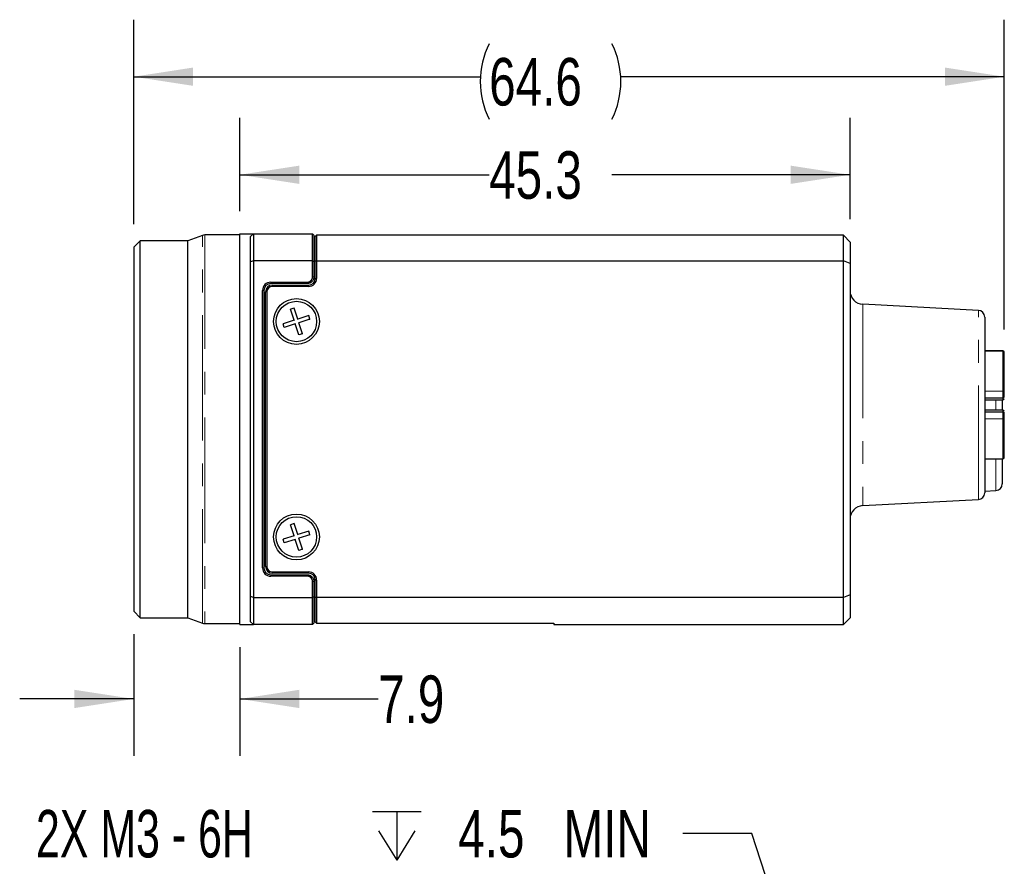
# Model space of a CAD drawing. Header units: millimetres. Extents: x 6 to 366, y 5 to 281.
# Tile 3 of 9: x 176 to 249, y 119 to 182. Entities that reach past the tile are written whole.
import ezdxf

# ---------------------------------------------------------------- set-up
doc = ezdxf.new("R2010")
doc.units = ezdxf.units.MM
doc.header["$LTSCALE"] = 1.333333
doc.linetypes.add('PHANTOM', pattern=[12.7, 6.35, -1.27, 1.27, -1.27, 1.27, -1.27])
doc.layers.add('DIMENSIONS', color=8, linetype='Continuous')
doc.styles.add('SLDTEXTSTYLE0', font='TXT', dxfattribs={"width": 0.75})
doc.styles.add('SLDTEXTSTYLE3', font='TXT', dxfattribs={"width": 0.675})
doc.dimstyles.new('SLDDIMSTYLE1', dxfattribs={"dimtxt": 3.527778, "dimasz": 4.402667, "dimexe": 0, "dimexo": 0.0625, "dimgap": 0.881944, "dimtad": 0, "dimtih": 1, "dimtoh": 1, "dimdec": 1, "dimrnd": 1e-09, "dimzin": 12, "dimdsep": 46, "dimtxsty": 'SLDTEXTSTYLE0', "dimsah": 1, "dimcen": 0.09, "dimadec": 0, "dimazin": 3, "dimtfac": 1, "dimtdec": 1, "dimtofl": 0, "dimtmove": 0, "dimatfit": 3, "dimfxl": 0, "dimfrac": 2, "dimtolj": 1, "dimtzin": 12, "dimarcsym": 0})
doc.dimstyles.new('SLDDIMSTYLE2', dxfattribs={"dimtxt": 3.527778, "dimasz": 4.402667, "dimexe": 0, "dimexo": 0.0625, "dimgap": 0.881944, "dimtad": 0, "dimtih": 1, "dimtoh": 1, "dimdec": 1, "dimrnd": 1e-09, "dimzin": 12, "dimdsep": 46, "dimtxsty": 'SLDTEXTSTYLE0', "dimsah": 1, "dimcen": 0.09, "dimadec": 0, "dimazin": 3, "dimtfac": 1, "dimtdec": 1, "dimtmove": 0, "dimatfit": 0, "dimfxl": 0, "dimfrac": 2, "dimtolj": 1, "dimtzin": 12, "dimarcsym": 0})
doc.dimstyles.new('SLDDIMSTYLE3', dxfattribs={"dimtxt": 3.527778, "dimasz": 4.402667, "dimexe": 0, "dimexo": 0.0625, "dimgap": 0.881944, "dimtad": 0, "dimtih": 1, "dimtoh": 1, "dimdec": 1, "dimrnd": 1e-09, "dimzin": 12, "dimdsep": 46, "dimtxsty": 'SLDTEXTSTYLE0', "dimsah": 1, "dimcen": 0.09, "dimadec": 0, "dimazin": 3, "dimtfac": 1, "dimtdec": 3, "dimtofl": 0, "dimtmove": 0, "dimatfit": 3, "dimfxl": 0, "dimfrac": 2, "dimtolj": 1, "dimtzin": 12, "dimarcsym": 0})
doc.dimstyles.new('SLDDIMSTYLE5', dxfattribs={"dimtxt": 3.527778, "dimasz": 4.402667, "dimexe": 0, "dimexo": 0.0625, "dimgap": 0.881944, "dimtad": 0, "dimtih": 1, "dimtoh": 1, "dimdec": 6, "dimrnd": 1e-09, "dimzin": 12, "dimdsep": 46, "dimtxsty": 'SLDTEXTSTYLE0', "dimsah": 1, "dimcen": 0, "dimadec": 0, "dimazin": 3, "dimtfac": 1, "dimtofl": 0, "dimtmove": 0, "dimatfit": 3, "dimfxl": 0, "dimfrac": 2, "dimtolj": 1, "dimtzin": 12, "dimarcsym": 0})

# ---------------------------------------------------------------- blocks, each defined once
blk = doc.blocks.new('_D')
at = {"layer": 'DIMENSIONS', "color": 8}
for p, q in [((191.993, 167.309), (191.993, 174.243)), ((237.293, 166.709), (237.293, 174.243)), ((191.993, 170.01), (210.497, 170.01)), ((237.293, 170.01), (219.617, 170.01))]:
    blk.add_line(p, q, dxfattribs=at)
for points in [[(191.993, 170.01), (196.395, 169.333), (196.395, 170.687)], [(237.293, 170.01), (232.89, 170.687), (232.89, 169.333)]]:
    blk.add_solid(points, dxfattribs=at)
at = {"layer": 'DIMENSIONS', "color": 8, "insert": (210.497, 171.755), "char_height": 3.5278, "attachment_point": 1, "style": 'SLDTEXTSTYLE0'}
blk.add_mtext('45.3', dxfattribs=at)
blk = doc.blocks.new('_D_1')
at = {"layer": 'DIMENSIONS', "color": 8}
for p, q in [((184.113, 135.897), (184.113, 126.852)), ((191.993, 134.922), (191.993, 126.852)), ((184.113, 131.085), (175.646, 131.085)), ((191.993, 131.085), (202.253, 131.085))]:
    blk.add_line(p, q, dxfattribs=at)
for points in [[(184.113, 131.085), (179.71, 131.763), (179.71, 130.408)], [(191.993, 131.085), (196.395, 130.408), (196.395, 131.763)]]:
    blk.add_solid(points, dxfattribs=at)
at = {"layer": 'DIMENSIONS', "color": 8, "insert": (202.253, 132.83), "char_height": 3.5278, "attachment_point": 1, "style": 'SLDTEXTSTYLE0'}
blk.add_mtext('7.9', dxfattribs=at)
blk = doc.blocks.new('_D_2')
at = {"layer": 'DIMENSIONS', "color": 8}
for p, q in [((184.113, 166.334), (184.113, 181.527)), ((248.743, 158.508), (248.743, 181.527)), ((184.113, 177.293), (209.835, 177.293)), ((248.743, 177.293), (220.278, 177.293))]:
    blk.add_line(p, q, dxfattribs=at)
for centre, start, end in [((216.102, 176.936), 153.43495, 206.56505), ((214.011, 176.936), 333.43495, 26.56505)]:
    blk.add_arc(centre, 6.267, start, end, dxfattribs=at)
for points in [[(184.113, 177.293), (188.515, 176.616), (188.515, 177.971)], [(248.743, 177.293), (244.34, 177.971), (244.34, 176.616)]]:
    blk.add_solid(points, dxfattribs=at)
at = {"layer": 'DIMENSIONS', "color": 8, "insert": (210.497, 178.681), "char_height": 3.5278, "attachment_point": 1, "style": 'SLDTEXTSTYLE0'}
blk.add_mtext('64.6', dxfattribs=at)
blk = doc.blocks.new('SW_SYMBOL_HOLE_DEPTH')
at = {"layer": 'DIMENSIONS', "color": 0}
for p, q in [((0, 1167), (1067, 1167)), ((533, 1167), (533, 100)), ((133, 740), (533, 100)), ((933, 740), (533, 100))]:
    blk.add_line(p, q, dxfattribs=at)
blk = doc.blocks.new('_D_10')
at = {"layer": 'DIMENSIONS'}
for p, q in [((229.998, 121.095), (224.865, 121.095)), ((233.828, 109.32), (229.998, 121.095))]:
    blk.add_line(p, q, dxfattribs=at)
blk.add_solid([(233.828, 109.32), (233.11, 113.716), (231.822, 113.297)], dxfattribs=at)
at = {"layer": 'DIMENSIONS', "xscale": 0.003379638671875, "yscale": 0.003379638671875, "zscale": 0.003379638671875}
blk.add_blockref('SW_SYMBOL_HOLE_DEPTH', (201.835, 118.781), dxfattribs=at)
at = {"layer": 'DIMENSIONS', "char_height": 3.5278, "attachment_point": 1}
for s, insert, style in [('2X M3 - 6H', (176.853, 122.84), 'SLDTEXTSTYLE3'), ('4.5', (208.203, 122.84), 'SLDTEXTSTYLE0'), ('MIN', (216.016, 122.84), 'SLDTEXTSTYLE0')]:
    blk.add_mtext(s, dxfattribs=dict(at, insert=insert, style=style))

msp = doc.modelspace()

# ---------------------------------------------------------------- linework, layer by layer
at = {"color": 7, "linetype": 'Continuous', "lineweight": 25}
for p, q in [((189.2097081, 165.5106458), (188.1248768, 165.1157995)), ((191.9925547, 165.5407995), (189.3807182, 165.5407995)), ((191.9925547, 136.6157995), (191.9925547, 165.6157995)), ((191.9925547, 165.6157995), (192.9925547, 165.6157995)), ((192.9925547, 165.6157995), (192.7925547, 165.4157995)), ((192.7925547, 163.5329568), (192.7925547, 165.4157995)), ((192.9925547, 165.6157995), (192.9925547, 163.6157995)), ((192.9925547, 165.6157995), (197.3925547, 165.6157995)), ((197.3925547, 163.6157995), (197.3925547, 165.6157995)), ((197.3925547, 165.6157995), (197.4925547, 165.5157995)), ((197.4925547, 165.5157995), (197.4925547, 163.5743781)), ((197.4925547, 165.2657995), (197.5925547, 165.2657995)), ((197.6925547, 165.5157995), (197.5925547, 165.4157995)), ((197.5925547, 163.5743781), (197.5925547, 165.4157995)), ((197.6925547, 165.5157995), (197.6925547, 163.6157995)), ((236.7925547, 165.5157995), (197.6925547, 165.5157995)), ((236.7925547, 163.6157995), (236.7925547, 165.5157995)), ((236.7925547, 165.5157995), (237.2925547, 165.0157995)), ((184.5875547, 165.1157995), (184.1125547, 164.6407995)), ((184.1125547, 164.6407995), (184.1125547, 137.5907995)), ((188.1248768, 165.1157995), (184.5875547, 165.1157995)), ((184.5875547, 137.1157995), (184.5875547, 165.1157995)), ((188.1248768, 137.1157995), (188.1248768, 165.1157995)), ((237.2925547, 165.0157995), (237.2925547, 163.4086927)), ((192.9925547, 163.6157995), (192.7925547, 163.5329568)), ((192.7925547, 138.6986422), (192.7925547, 163.5329568)), ((192.9925547, 163.6157995), (192.9925547, 138.6157995)), ((197.3925547, 163.6157995), (192.9925547, 163.6157995)), ((197.3925547, 162.4333307), (197.3925547, 163.6157995)), ((197.3925547, 163.6157995), (197.4925547, 163.5743781)), ((197.4925547, 163.5743781), (197.4925547, 162.4333307)), ((197.5925547, 163.2657995), (197.4925547, 163.2657995)), ((197.6925547, 163.6157995), (197.5925547, 163.5743781)), ((197.5925547, 162.3157995), (197.5925547, 163.5743781)), ((197.6925547, 163.6157995), (197.6925547, 162.3157995)), ((197.6925547, 163.6157995), (236.7925547, 163.6157995)), ((236.7925547, 138.6157995), (236.7925547, 163.6157995)), ((237.2925547, 163.4086927), (236.7925547, 163.6157995)), ((237.2925547, 163.4086927), (237.2925547, 138.8229063)), ((197.4925547, 162.4333307), (197.4925547, 162.4315852)), ((194.2925547, 162.0332698), (196.9925547, 162.0332698)), ((196.9925547, 161.933285), (194.2925547, 161.933285)), ((194.3925547, 161.8157995), (197.0925547, 161.8157995)), ((197.0925547, 161.7157995), (194.3925547, 161.7157995)), ((193.6750844, 140.8157995), (193.6750844, 161.4157995)), ((193.7750692, 161.4157995), (193.7750692, 140.8157995)), ((193.8925547, 140.9157995), (193.8925547, 161.3157995)), ((193.9925547, 161.3157995), (193.9925547, 140.9157995)), ((196.0273436, 160.1123503), (195.7549179, 160.0262291)), ((196.0146688, 160.0879572), (196.0273436, 160.1123503)), ((196.285707, 159.2950729), (196.0273436, 160.1123503)), ((246.8187227, 159.940632), (238.2402188, 160.3902123)), ((195.7793109, 160.0135543), (195.7549179, 160.0262291)), ((196.0132813, 159.2089518), (195.7549179, 160.0262291)), ((197.1029844, 159.5534363), (196.285707, 159.2950729)), ((197.0903095, 159.5290433), (197.1029844, 159.5534363)), ((197.1891055, 159.2810105), (197.1029844, 159.5534363)), ((247.2925547, 159.4413172), (247.2925547, 152.9157995)), ((196.0132813, 159.2089518), (195.1960039, 158.9505884)), ((195.220397, 158.9379135), (195.1960039, 158.9505884)), ((195.2821251, 158.6781626), (195.1960039, 158.9505884)), ((196.0994024, 158.936526), (195.2821251, 158.6781626)), ((195.2947999, 158.7025557), (195.2821251, 158.6781626)), ((196.0376743, 159.1962769), (196.0132813, 159.2089518)), ((196.1120773, 158.9609191), (196.0994024, 158.936526)), ((196.3577658, 158.1192487), (196.0994024, 158.936526)), ((196.2730321, 159.2706799), (196.285707, 159.2950729)), ((196.3474351, 159.035322), (196.3718282, 159.0226472)), ((197.1891055, 159.2810105), (196.3718282, 159.0226472)), ((196.6301916, 158.2053698), (196.3718282, 159.0226472)), ((197.1647124, 159.2936854), (197.1891055, 159.2810105)), ((196.6301916, 158.2053698), (196.3577658, 158.1192487)), ((196.3704407, 158.1436418), (196.3577658, 158.1192487)), ((196.6057985, 158.2180447), (196.6301916, 158.2053698)), ((248.6425547, 156.9241232), (247.2925547, 156.9241232)), ((248.7425547, 153.8407995), (248.7425547, 153.8868234)), ((247.2925547, 153.4407995), (248.6425547, 153.4407995)), ((247.2925547, 153.2957995), (248.6425547, 153.2957995)), ((247.2925547, 152.9157995), (247.2925547, 146.3902818)), ((248.5925547, 153.2957995), (248.5925547, 152.5357995)), ((248.6425547, 152.5357995), (247.2925547, 152.5357995)), ((248.6425547, 152.3907995), (247.2925547, 152.3907995)), ((248.7425547, 152.2907995), (248.7425547, 152.3873045)), ((248.7425547, 151.9447756), (248.7425547, 151.9907995)), ((247.2925547, 148.9074758), (248.6425547, 148.9074758)), ((248.5925547, 148.9074758), (248.5925547, 147.0584119)), ((247.2925547, 146.5157995), (248.1187227, 146.5590971)), ((238.2402188, 145.4413867), (246.8187227, 145.890967)), ((196.0273436, 144.1123503), (195.7549179, 144.0262291)), ((196.0132813, 143.2089518), (195.7549179, 144.0262291)), ((195.7793109, 144.0135543), (195.7549179, 144.0262291)), ((196.0146688, 144.0879572), (196.0273436, 144.1123503)), ((196.285707, 143.2950729), (196.0273436, 144.1123503)), ((196.2730321, 143.2706799), (196.285707, 143.2950729)), ((197.1029844, 143.5534363), (196.285707, 143.2950729)), ((197.1891055, 143.2810105), (196.3718282, 143.0226472)), ((197.0903095, 143.5290433), (197.1029844, 143.5534363)), ((197.1891055, 143.2810105), (197.1029844, 143.5534363)), ((197.1647124, 143.2936854), (197.1891055, 143.2810105)), ((196.0132813, 143.2089518), (195.1960039, 142.9505884)), ((195.220397, 142.9379135), (195.1960039, 142.9505884)), ((195.2821251, 142.6781626), (195.1960039, 142.9505884)), ((196.0994024, 142.936526), (195.2821251, 142.6781626)), ((195.2947999, 142.7025557), (195.2821251, 142.6781626)), ((196.0376743, 143.1962769), (196.0132813, 143.2089518)), ((196.1120773, 142.9609191), (196.0994024, 142.936526)), ((196.3577658, 142.1192487), (196.0994024, 142.936526)), ((196.3474351, 143.035322), (196.3718282, 143.0226472)), ((196.6301916, 142.2053698), (196.3718282, 143.0226472)), ((196.6301916, 142.2053698), (196.3577658, 142.1192487)), ((196.3704407, 142.1436418), (196.3577658, 142.1192487)), ((196.6057985, 142.2180447), (196.6301916, 142.2053698)), ((194.3925547, 140.5157995), (197.0925547, 140.5157995)), ((197.0925547, 140.4157995), (194.3925547, 140.4157995)), ((194.2925547, 140.298314), (196.9925547, 140.298314)), ((196.9925547, 140.1983292), (194.2925547, 140.1983292)), ((197.3925547, 138.6157995), (197.3925547, 139.7982683)), ((197.4925547, 139.8000138), (197.4925547, 139.7982683)), ((197.4925547, 139.7982683), (197.4925547, 138.6572208)), ((197.5925547, 138.6572208), (197.5925547, 139.9157995)), ((197.6925547, 139.9157995), (197.6925547, 138.6157995)), ((197.4925547, 138.9657995), (197.5925547, 138.9657995)), ((192.7925547, 136.8157995), (192.7925547, 138.6986422)), ((192.9925547, 138.6157995), (192.7925547, 138.6986422)), ((192.9925547, 138.6157995), (197.3925547, 138.6157995)), ((192.9925547, 138.6157995), (192.9925547, 136.6157995)), ((197.4925547, 138.6572208), (197.3925547, 138.6157995)), ((197.3925547, 136.6157995), (197.3925547, 138.6157995)), ((197.4925547, 138.6572208), (197.4925547, 136.7157995)), ((197.5925547, 136.8157995), (197.5925547, 138.6572208)), ((197.5925547, 138.6572208), (197.6925547, 138.6157995)), ((197.6925547, 138.6157995), (197.6925547, 136.7157995)), ((236.7925547, 138.6157995), (197.6925547, 138.6157995)), ((237.2925547, 138.8229063), (236.7925547, 138.6157995)), ((236.7925547, 136.6157995), (236.7925547, 138.6157995)), ((237.2925547, 138.8229063), (237.2925547, 137.1157995)), ((184.1125547, 137.5907995), (184.5875547, 137.1157995)), ((184.5875547, 137.1157995), (188.1248768, 137.1157995)), ((188.1248768, 137.1157995), (189.2097081, 136.7209532)), ((189.3807182, 136.6907995), (191.9925547, 136.6907995)), ((192.9925547, 136.6157995), (192.7925547, 136.8157995)), ((197.4925547, 136.7157995), (197.3925547, 136.6157995)), ((197.5925547, 136.9657995), (197.4925547, 136.9657995)), ((197.5925547, 136.8157995), (197.6925547, 136.7157995)), ((197.6925547, 136.7157995), (215.2925547, 136.7157995)), ((215.2925547, 136.7157995), (215.2925547, 136.6157995)), ((237.2925547, 137.1157995), (236.7925547, 136.6157995)), ((191.9925547, 136.6157995), (192.9925547, 136.6157995)), ((197.3925547, 136.6157995), (192.9925547, 136.6157995)), ((215.2925547, 136.6157995), (236.7925547, 136.6157995))]:
    msp.add_line(p, q, dxfattribs=at)
at = {"color": 8, "linetype": 'PHANTOM', "lineweight": 18}
for p, q in [((189.2097081, 151.1157995), (189.2097081, 165.5106458)), ((189.3807182, 165.5407995), (189.3807182, 151.1157995)), ((197.3925547, 162.4333307), (197.4925547, 162.4333307)), ((197.5925547, 162.3157995), (197.6925547, 162.3157995)), ((194.2925547, 162.0332698), (194.2925547, 161.933285)), ((194.2925547, 161.931509), (194.2925547, 161.933285)), ((194.3925547, 161.8157995), (194.3925547, 161.7157995)), ((196.9925547, 162.0332698), (196.9925547, 161.933285)), ((196.9925547, 161.931509), (196.9925547, 161.933285)), ((197.0925547, 161.8157995), (197.0925547, 161.7157995)), ((193.6750844, 161.4157995), (193.7750692, 161.4157995)), ((193.7768452, 161.4157995), (193.7750692, 161.4157995)), ((193.8925547, 161.3157995), (193.9925547, 161.3157995)), ((238.2402188, 160.3902123), (238.2402188, 145.4413867)), ((246.8187227, 145.890967), (246.8187227, 159.940632)), ((248.6425547, 156.9115942), (247.2925547, 156.9115942)), ((248.6425547, 156.9115942), (248.6425547, 156.9241232)), ((248.6425547, 153.9401283), (248.6425547, 156.9115942)), ((247.2925547, 153.9401283), (248.6425547, 153.9401283)), ((248.6425547, 153.4407995), (248.6425547, 153.9401283)), ((248.1187227, 152.5357995), (248.1187227, 153.2957995)), ((248.6425547, 153.4407995), (248.6425547, 153.2957995)), ((248.6425547, 152.3907995), (248.6425547, 152.5357995)), ((248.6425547, 151.8914706), (248.6425547, 152.3907995)), ((248.6425547, 151.8914706), (247.2925547, 151.8914706)), ((248.6425547, 148.9200048), (248.6425547, 151.8914706)), ((189.2097081, 136.7209532), (189.2097081, 151.1157995)), ((189.3807182, 151.1157995), (189.3807182, 136.6907995)), ((247.2925547, 148.9200048), (248.6425547, 148.9200048)), ((248.1187227, 146.5590971), (248.1187227, 148.9074758)), ((248.6425547, 148.9074758), (248.6425547, 148.9200048)), ((193.6750844, 140.8157995), (193.7750692, 140.8157995)), ((193.7768452, 140.8157995), (193.7750692, 140.8157995)), ((193.8925547, 140.9157995), (193.9925547, 140.9157995)), ((194.3925547, 140.4157995), (194.3925547, 140.5157995)), ((197.0925547, 140.4157995), (197.0925547, 140.5157995)), ((194.2925547, 140.3000899), (194.2925547, 140.298314)), ((194.2925547, 140.1983292), (194.2925547, 140.298314)), ((196.9925547, 140.298314), (196.9925547, 140.3000899)), ((196.9925547, 140.1983292), (196.9925547, 140.298314)), ((197.3925547, 139.7982683), (197.4925547, 139.7982683)), ((197.5925547, 139.9157995), (197.6925547, 139.9157995))]:
    msp.add_line(p, q, dxfattribs=at)
at = {"color": 7, "linetype": 'Continuous', "lineweight": 25}
for centre, radius in [((196.1925547, 159.1157995), 1.7), ((196.1925547, 159.1157995), 1.5), ((196.1925547, 143.1157995), 1.7), ((196.1925547, 143.1157995), 1.5)]:
    msp.add_circle(centre, radius, dxfattribs=at)
for centre, radius, start, end in [((189.3807182, 165.0407995), 0.5, 90, 110), ((197.0925547, 162.3157995), 0.6, 270, 0), ((197.0925547, 162.3157995), 0.5, 270, 0), ((194.2925547, 161.4157995), 0.6174703, 90, 180), ((194.2925547, 161.4157995), 0.5174855, 90, 180), ((194.3925547, 161.3157995), 0.5, 90, 180), ((194.3925547, 161.3157995), 0.4, 90, 180), ((238.2925547, 161.3888418), 1, 180, 267), ((246.7925547, 159.4413172), 0.5, 0, 87), ((248.6425547, 156.8241232), 0.1, 0, 90), ((248.6425547, 153.5407995), 0.1, 270, 0), ((248.6425547, 153.3957995), 0.1, 270, 0), ((248.6425547, 152.4357995), 0.1, 0, 90), ((248.6425547, 152.2907995), 0.1, 360, 90), ((248.6425547, 149.0074758), 0.1, 270, 0), ((248.0925547, 147.0584119), 0.5, 273, 0), ((246.7925547, 146.3902818), 0.5, 273, 0), ((238.2925547, 144.4427571), 1, 93, 180), ((194.2925547, 140.8157995), 0.6174703, 180, 270), ((194.2925547, 140.8157995), 0.5174855, 180, 270), ((194.3925547, 140.9157995), 0.5, 180, 270), ((194.3925547, 140.9157995), 0.4, 180, 270), ((197.0925547, 139.9157995), 0.6, 0, 90), ((197.0925547, 139.9157995), 0.5, 0, 90), ((189.3807182, 137.1907995), 0.5, 250, 270)]:
    msp.add_arc(centre, radius, start, end, dxfattribs=at)
at = {"color": 8, "linetype": 'PHANTOM', "lineweight": 18}
for centre, radius, start, end in [((248.6440963, 156.813135), 0.0984713, 0.92602718, 90.897019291), ((248.6660131, 153.8208285), 0.1215843, 50.984169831, 101.124372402), ((248.6660131, 152.0107705), 0.1215843, 258.875627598, 309.015830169), ((248.6440963, 149.018464), 0.0984713, 269.102980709, 359.07397282)]:
    msp.add_arc(centre, radius, start, end, dxfattribs=at)
at = {"color": 7, "linetype": 'Continuous', "lineweight": 25}
for points, knots in [([(196.9925547, 162.0332698), (196.9933728, 162.0332712), (196.9950091, 162.033274), (196.9974634, 162.0332974), (196.9999175, 162.0333348), (197.0023713, 162.0333876), (197.0048247, 162.0334554), (197.0072777, 162.0335383), (197.0097301, 162.0336362), (197.0121819, 162.0337493), (197.0146329, 162.0338774), (197.0170831, 162.0340205), (197.0195324, 162.0341787), (197.0219806, 162.0343518), (197.0244278, 162.03454), (197.0268737, 162.0347432), (197.0293184, 162.0349614), (197.0317617, 162.0351946), (197.0342035, 162.0354427), (197.0366437, 162.0357058), (197.0390823, 162.0359838), (197.0415191, 162.0362768), (197.0439541, 162.0365847), (197.0463872, 162.0369076), (197.0488182, 162.0372453), (197.0512471, 162.037598), (197.0536738, 162.0379655), (197.0560983, 162.0383479), (197.0585203, 162.0387452), (197.0609398, 162.0391574), (197.0633568, 162.0395844), (197.0657711, 162.0400262), (197.0681826, 162.0404829), (197.0705913, 162.0409544), (197.0729971, 162.0414407), (197.0753998, 162.0419418), (197.0777994, 162.0424576), (197.0801957, 162.0429882), (197.0825888, 162.0435336), (197.0849784, 162.0440936), (197.0873646, 162.0446682), (197.0897472, 162.0452575), (197.0921261, 162.0458614), (197.0945013, 162.0464799), (197.0968727, 162.0471129), (197.0992401, 162.0477604), (197.1016035, 162.0484225), (197.1039629, 162.049099), (197.106318, 162.04979), (197.1086689, 162.0504953), (197.1110154, 162.0512151), (197.1133574, 162.0519492), (197.1156949, 162.0526977), (197.1180278, 162.0534605), (197.1203559, 162.0542375), (197.1226793, 162.0550289), (197.1249977, 162.0558344), (197.1273112, 162.0566542), (197.1296196, 162.0574881), (197.1319228, 162.0583362), (197.1342208, 162.0591984), (197.1365135, 162.0600747), (197.1388007, 162.060965), (197.1410825, 162.0618694), (197.1433586, 162.0627879), (197.145629, 162.0637203), (197.1478937, 162.0646667), (197.1501525, 162.0656269), (197.1524053, 162.0666011), (197.1546522, 162.0675891), (197.1568929, 162.0685909), (197.1591274, 162.0696064), (197.1613556, 162.0706356), (197.1635775, 162.0716784), (197.1657929, 162.0727349), (197.1680018, 162.0738049), (197.1702041, 162.0748885), (197.1723998, 162.0759855), (197.1745886, 162.077096), (197.1767707, 162.0782199), (197.1789458, 162.0793571), (197.1811139, 162.0805076), (197.1832749, 162.0816714), (197.1854287, 162.0828484), (197.1875753, 162.0840386), (197.1897146, 162.0852419), (197.1918464, 162.0864583), (197.1939708, 162.0876877), (197.1960875, 162.0889302), (197.1981966, 162.0901856), (197.200298, 162.0914539), (197.2023916, 162.0927351), (197.2044773, 162.0940291), (197.2065549, 162.0953359), (197.2086245, 162.0966555), (197.210686, 162.0979877), (197.2127393, 162.0993326), (197.2147842, 162.1006901), (197.2168207, 162.1020602), (197.2188488, 162.1034427), (197.2208684, 162.1048378), (197.2228793, 162.1062452), (197.2248815, 162.1076649), (197.226875, 162.1090969), (197.2288597, 162.1105411), (197.2308354, 162.1119974), (197.2328022, 162.1134659), (197.23476, 162.1149464), (197.2367086, 162.1164388), (197.2386481, 162.1179432), (197.2405783, 162.1194594), (197.2424991, 162.1209875), (197.2444106, 162.1225272), (197.2463126, 162.1240787), (197.2482051, 162.1256418), (197.250088, 162.1272164), (197.2519612, 162.1288026), (197.2538246, 162.1304002), (197.2556782, 162.1320092), (197.2575219, 162.1336295), (197.2593557, 162.1352611), (197.2611794, 162.1369039), (197.262993, 162.1385579), (197.2647964, 162.1402229), (197.2665896, 162.141899), (197.2683724, 162.1435861), (197.2701449, 162.1452841), (197.2719069, 162.146993), (197.2736584, 162.1487127), (197.2753992, 162.1504431), (197.2771294, 162.1521842), (197.2788488, 162.153936), (197.2805574, 162.1556982), (197.2822552, 162.157471), (197.283942, 162.1592541), (197.2856179, 162.1610475), (197.2872827, 162.1628512), (197.2889364, 162.1646651), (197.2905789, 162.1664891), (197.2922103, 162.1683231), (197.2938304, 162.1701671), (197.2954391, 162.172021), (197.2970365, 162.1738847), (197.2986224, 162.1757582), (197.3001968, 162.1776414), (197.3017596, 162.1795341), (197.3033109, 162.1814364), (197.3048504, 162.1833482), (197.3063782, 162.1852694), (197.3078942, 162.1871999), (197.3093983, 162.1891396), (197.3108906, 162.1910886), (197.3123708, 162.1930466), (197.313839, 162.1950137), (197.3152952, 162.1969898), (197.3167392, 162.1989747), (197.3181709, 162.2009685), (197.3195904, 162.2029711), (197.3209976, 162.2049823), (197.3223924, 162.2070021), (197.3237748, 162.2090305), (197.3251446, 162.2110674), (197.3265019, 162.2131126), (197.3278466, 162.2151662), (197.3291787, 162.217228), (197.330498, 162.2192979), (197.3318046, 162.2213759), (197.3330984, 162.2234619), (197.3343794, 162.2255557), (197.3356476, 162.2276574), (197.3369028, 162.2297669), (197.338145, 162.231884), (197.3393743, 162.2340087), (197.3405905, 162.2361408), (197.3417936, 162.2382804), (197.3429836, 162.2404273), (197.3441605, 162.2425815), (197.3453241, 162.2447428), (197.3464744, 162.2469113), (197.3476115, 162.2490867), (197.3487352, 162.2512691), (197.3498455, 162.2534583), (197.3509423, 162.2556542), (197.3520257, 162.2578569), (197.3530956, 162.2600661), (197.3541519, 162.2622819), (197.3551946, 162.2645041), (197.3562237, 162.2667327), (197.357239, 162.2689675), (197.3582406, 162.2712086), (197.3592285, 162.2734557), (197.3602025, 162.2757089), (197.3611626, 162.2779681), (197.3621088, 162.2802331), (197.3630411, 162.2825038), (197.3639594, 162.2847803), (197.3648637, 162.2870624), (197.3657539, 162.28935), (197.3666301, 162.291643), (197.3674921, 162.2939413), (197.3685609, 162.2968448), (197.3698206, 162.3003591), (197.3712509, 162.3044911), (197.372636, 162.3086384), (197.3739758, 162.3128005), (197.3752701, 162.3169771), (197.3765188, 162.3211675), (197.3777216, 162.3253713), (197.3788786, 162.329588), (197.3799894, 162.3338171), (197.3810539, 162.338058), (197.3820721, 162.3423103), (197.3830437, 162.3465736), (197.3839686, 162.3508472), (197.384847, 162.3551307), (197.3856767, 162.3594236), (197.3904044, 162.3852034), (197.3915122, 162.4099972), (197.3925547, 162.4333307)], [0, 0, 0, 0, 0.00390653, 0.0078130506, 0.0117195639, 0.0156260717, 0.0195325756, 0.0234390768, 0.0273455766, 0.0312520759, 0.0351585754, 0.0390650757, 0.0429715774, 0.0468780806, 0.0507845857, 0.0546910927, 0.0585976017, 0.0625041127, 0.0664106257, 0.0703171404, 0.0742236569, 0.078130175, 0.0820366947, 0.0859432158, 0.0898497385, 0.0937562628, 0.0976627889, 0.101569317, 0.1054758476, 0.1093823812, 0.1132889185, 0.1171954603, 0.1211020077, 0.125008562, 0.1289151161, 0.1328216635, 0.1367282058, 0.1406347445, 0.1445412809, 0.148447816, 0.1523543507, 0.1562608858, 0.1601674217, 0.164073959, 0.1679804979, 0.1718870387, 0.1757935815, 0.1797001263, 0.1836066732, 0.1875132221, 0.1914197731, 0.195326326, 0.199232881, 0.2031394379, 0.2070459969, 0.2109525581, 0.2148591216, 0.2187656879, 0.2226722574, 0.2265788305, 0.2304854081, 0.234391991, 0.2382985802, 0.242205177, 0.2461117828, 0.2500183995, 0.2539250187, 0.2578316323, 0.2617382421, 0.2656448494, 0.2695514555, 0.2734580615, 0.2773646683, 0.2812712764, 0.2851778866, 0.2890844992, 0.2929911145, 0.2968977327, 0.3008043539, 0.3047109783, 0.3086176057, 0.3125242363, 0.3164308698, 0.3203375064, 0.3242441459, 0.3281507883, 0.3320574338, 0.3359640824, 0.3398707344, 0.34377739, 0.3476840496, 0.3515907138, 0.3554973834, 0.359404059, 0.3633107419, 0.3672174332, 0.3711241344, 0.3750308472, 0.3789375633, 0.3828442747, 0.3867509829, 0.3906576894, 0.3945643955, 0.3984711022, 0.4023778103, 0.4062845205, 0.4101912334, 0.4140979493, 0.4180046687, 0.4219113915, 0.425818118, 0.4297248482, 0.4336315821, 0.4375383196, 0.4414450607, 0.4453518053, 0.4492585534, 0.4531653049, 0.4570720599, 0.4609788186, 0.464885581, 0.4687923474, 0.4726991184, 0.4766058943, 0.4805126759, 0.484419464, 0.4883262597, 0.4922330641, 0.4961398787, 0.5000467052, 0.5039535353, 0.5078603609, 0.5117671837, 0.5156740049, 0.5195808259, 0.5234876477, 0.5273944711, 0.5313012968, 0.5352081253, 0.539114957, 0.5430217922, 0.5469286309, 0.5508354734, 0.5547423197, 0.5586491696, 0.5625560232, 0.5664628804, 0.5703697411, 0.5742766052, 0.5781834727, 0.5820903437, 0.5859972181, 0.5899040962, 0.5938109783, 0.5977178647, 0.6016247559, 0.6055316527, 0.6094385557, 0.6133454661, 0.617252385, 0.6211593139, 0.6250662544, 0.6289731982, 0.6328801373, 0.6367870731, 0.6406940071, 0.6446009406, 0.6485078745, 0.6524148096, 0.6563217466, 0.6602286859, 0.6641356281, 0.6680425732, 0.6719495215, 0.6758564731, 0.6797634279, 0.6836703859, 0.687577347, 0.6914843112, 0.6953912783, 0.6992982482, 0.703205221, 0.7071121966, 0.711019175, 0.7149261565, 0.7188331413, 0.7227401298, 0.7266471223, 0.7305541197, 0.7344611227, 0.7383681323, 0.7422751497, 0.7461821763, 0.7500892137, 0.7539962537, 0.757903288, 0.7618103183, 0.765717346, 0.7696243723, 0.7735313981, 0.7774384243, 0.7843977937, 0.7913571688, 0.7983165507, 0.8052759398, 0.8122353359, 0.8191947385, 0.826154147, 0.8331135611, 0.8400729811, 0.8470324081, 0.8539918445, 0.8609512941, 0.8679107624, 0.874870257, 0.8818297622, 0.888789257, 1, 1, 1, 1]), ([(197.4925547, 162.4333307), (197.4918402, 162.4129205), (197.4905054, 162.3747946), (197.4808629, 162.3224034), (197.468743, 162.2789875), (197.4472644, 162.2212153), (197.4100485, 162.1523362), (197.3467009, 162.0759286), (197.2715194, 162.0144048), (197.184264, 161.9682924), (197.0905126, 161.9388226), (197.0250655, 161.9351229), (196.9925547, 161.933285)], [0, 0, 0, 0, 0.0780089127, 0.1457197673, 0.203128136, 0.2502302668, 0.3812887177, 0.5001600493, 0.6278287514, 0.7500829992, 0.8758536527, 1, 1, 1, 1]), ([(248.7425547, 153.9152961), (248.7425547, 154.0841182), (248.7425547, 154.4218502), (248.7425547, 154.9034909), (248.7425547, 155.3573454), (248.7425547, 155.7703754), (248.7425547, 156.1319524), (248.7425547, 156.428279), (248.7425547, 156.6644552), (248.7425547, 156.7646274), (248.7425547, 156.8147264)], [0, 0, 0, 0, 0.1226991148, 0.2454620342, 0.372669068, 0.4999994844, 0.6272064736, 0.7545368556, 0.8772365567, 1, 1, 1, 1]), ([(248.7425547, 153.5407995), (248.7425547, 153.5422783), (248.7425547, 153.5452539), (248.7425547, 153.5691084), (248.7425547, 153.6057337), (248.7425547, 153.6549384), (248.7425547, 153.7137241), (248.7425547, 153.7789417), (248.7425547, 153.8478617), (248.7425547, 153.8927303), (248.7425547, 153.9152961)], [0, 0, 0, 0, 0.1242314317, 0.2499608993, 0.3735176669, 0.4999622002, 0.6235154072, 0.749959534, 0.8742469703, 1, 1, 1, 1]), ([(248.7425547, 151.9163028), (248.7425547, 151.9385986), (248.7425547, 151.9834589), (248.7425547, 152.0518846), (248.7425547, 152.1173781), (248.7425547, 152.1758284), (248.7425547, 152.2255231), (248.7425547, 152.2620944), (248.7425547, 152.2865715), (248.7425547, 152.2893847), (248.7425547, 152.2907995)], [0, 0, 0, 0, 0.1242314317, 0.2499608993, 0.3735176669, 0.4999622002, 0.6235154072, 0.749959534, 0.8742469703, 1, 1, 1, 1]), ([(248.7425547, 149.0168725), (248.7425547, 149.0669604), (248.7425547, 149.1671622), (248.7425547, 149.4031788), (248.7425547, 149.6995381), (248.7425547, 150.0609733), (248.7425547, 150.4741109), (248.7425547, 150.927879), (248.7425547, 151.4096409), (248.7425547, 151.7473863), (248.7425547, 151.9163028)], [0, 0, 0, 0, 0.1226991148, 0.2454620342, 0.372669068, 0.4999994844, 0.6272064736, 0.7545368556, 0.8772365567, 1, 1, 1, 1]), ([(196.9925547, 140.298314), (197.0141759, 140.2975025), (197.0576131, 140.2958723), (197.1219615, 140.2826669), (197.1938985, 140.2584399), (197.2715211, 140.2171228), (197.3466631, 140.1557103), (197.4101059, 140.0792588), (197.4541941, 139.9971466), (197.4858186, 139.9019171), (197.4900758, 139.8364112), (197.4925547, 139.7982683)], [0, 0, 0, 0, 0.082643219, 0.1660316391, 0.2501654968, 0.3723829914, 0.5001136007, 0.6189489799, 0.7500685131, 0.8544694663, 1, 1, 1, 1]), ([(197.3925547, 139.7982683), (197.3925533, 139.7990865), (197.3925505, 139.800723), (197.3925271, 139.8031777), (197.3924897, 139.8056321), (197.392437, 139.8080863), (197.3923692, 139.8105401), (197.3922863, 139.8129935), (197.3921883, 139.8154463), (197.3920753, 139.8178984), (197.3919472, 139.8203498), (197.3918041, 139.8228004), (197.391646, 139.82525), (197.3914728, 139.8276986), (197.3912847, 139.8301462), (197.3910815, 139.8325925), (197.3908634, 139.8350375), (197.3906302, 139.8374812), (197.3903821, 139.8399234), (197.3901191, 139.842364), (197.3898411, 139.8448029), (197.3895481, 139.8472401), (197.3892403, 139.8496755), (197.3889175, 139.8521089), (197.3885798, 139.8545403), (197.3882272, 139.8569696), (197.3878597, 139.8593967), (197.3874773, 139.8618215), (197.3870801, 139.8642439), (197.386668, 139.8666638), (197.3862411, 139.8690811), (197.3857993, 139.8714958), (197.3853427, 139.8739077), (197.3848713, 139.8763168), (197.3843851, 139.8787229), (197.383884, 139.8811259), (197.3833682, 139.8835259), (197.3828377, 139.8859226), (197.3822925, 139.888316), (197.3817326, 139.890706), (197.381158, 139.8930926), (197.3805688, 139.8954755), (197.379965, 139.8978548), (197.3793466, 139.9002304), (197.3787137, 139.9026021), (197.3780663, 139.9049699), (197.3774043, 139.9073337), (197.3767279, 139.9096934), (197.376037, 139.9120489), (197.3753318, 139.9144001), (197.3746121, 139.9167469), (197.3738781, 139.9190893), (197.3731297, 139.9214272), (197.3723671, 139.9237604), (197.3715901, 139.9260889), (197.3707989, 139.9284126), (197.3699935, 139.9307314), (197.3691739, 139.9330453), (197.3683401, 139.935354), (197.3674921, 139.9376576), (197.3666301, 139.939956), (197.3657539, 139.942249), (197.3648637, 139.9445366), (197.3639594, 139.9468186), (197.3630411, 139.9490951), (197.3621088, 139.9513659), (197.3611626, 139.9536309), (197.3602025, 139.95589), (197.3592285, 139.9581432), (197.3582406, 139.9603904), (197.357239, 139.9626314), (197.3562237, 139.9648663), (197.3551946, 139.9670948), (197.3541519, 139.969317), (197.3530956, 139.9715328), (197.3520257, 139.9737421), (197.3509423, 139.9759447), (197.3498455, 139.9781407), (197.3487352, 139.9803299), (197.3476115, 139.9825123), (197.3464744, 139.9846877), (197.3453241, 139.9868561), (197.3441605, 139.9890175), (197.3429836, 139.9911716), (197.3417936, 139.9933185), (197.3405905, 139.9954581), (197.3393743, 139.9975903), (197.338145, 139.999715), (197.3369028, 140.0018321), (197.3356476, 140.0039415), (197.3343794, 140.0060432), (197.3330984, 140.0081371), (197.3318046, 140.0102231), (197.330498, 140.0123011), (197.3291787, 140.014371), (197.3278466, 140.0164328), (197.3265019, 140.0184863), (197.3251446, 140.0205316), (197.3237748, 140.0225684), (197.3223924, 140.0245968), (197.3209976, 140.0266167), (197.3195904, 140.0286279), (197.3181709, 140.0306304), (197.3167392, 140.0326242), (197.3152952, 140.0346092), (197.313839, 140.0365853), (197.3123708, 140.0385523), (197.3108906, 140.0405104), (197.3093983, 140.0424593), (197.3078942, 140.0443991), (197.3063782, 140.0463296), (197.3048504, 140.0482508), (197.3033109, 140.0501625), (197.3017596, 140.0520648), (197.3001968, 140.0539576), (197.2986224, 140.0558408), (197.2970365, 140.0577142), (197.2954391, 140.0595779), (197.2938304, 140.0614318), (197.2922103, 140.0632758), (197.2905789, 140.0651099), (197.2889364, 140.0669339), (197.2872827, 140.0687477), (197.2856179, 140.0705514), (197.283942, 140.0723449), (197.2822552, 140.074128), (197.2805574, 140.0759007), (197.2788488, 140.077663), (197.2771294, 140.0794147), (197.2753992, 140.0811558), (197.2736584, 140.0828863), (197.2719069, 140.0846059), (197.2701449, 140.0863148), (197.2683724, 140.0880128), (197.2665896, 140.0896999), (197.2647964, 140.091376), (197.262993, 140.0930411), (197.2611794, 140.0946951), (197.2593557, 140.0963379), (197.2575219, 140.0979695), (197.2556782, 140.0995898), (197.2538246, 140.1011988), (197.2519612, 140.1027964), (197.250088, 140.1043826), (197.2482051, 140.1059572), (197.2463126, 140.1075203), (197.2444106, 140.1090717), (197.2424991, 140.1106115), (197.2405783, 140.1121395), (197.2386481, 140.1136558), (197.2367086, 140.1151601), (197.23476, 140.1166526), (197.2328022, 140.1181331), (197.2308354, 140.1196015), (197.2288597, 140.1210579), (197.226875, 140.1225021), (197.2248815, 140.1239341), (197.2228793, 140.1253538), (197.2208684, 140.1267612), (197.2188488, 140.1281562), (197.2168207, 140.1295388), (197.2147842, 140.1309089), (197.2127393, 140.1322664), (197.210686, 140.1336113), (197.2086245, 140.1349435), (197.2065549, 140.136263), (197.2044773, 140.1375698), (197.2023916, 140.1388639), (197.200298, 140.1401451), (197.1981966, 140.1414134), (197.1960875, 140.1426688), (197.1939708, 140.1439112), (197.1918464, 140.1451407), (197.1897146, 140.1463571), (197.1875753, 140.1475604), (197.1854287, 140.1487506), (197.1832749, 140.1499276), (197.1811139, 140.1510913), (197.1789458, 140.1522419), (197.1767707, 140.1533791), (197.1745886, 140.154503), (197.1723998, 140.1556134), (197.1702041, 140.1567105), (197.1680018, 140.157794), (197.1657929, 140.1588641), (197.1635775, 140.1599205), (197.1613556, 140.1609634), (197.1591274, 140.1619926), (197.1568929, 140.1630081), (197.1546522, 140.1640099), (197.1524053, 140.1649979), (197.1501525, 140.165972), (197.1478937, 140.1669323), (197.145629, 140.1678787), (197.1433586, 140.1688111), (197.1410825, 140.1697295), (197.1388007, 140.1706339), (197.1365135, 140.1715243), (197.1342208, 140.1724006), (197.1319228, 140.1732628), (197.1290198, 140.1743317), (197.125506, 140.1755916), (197.1213747, 140.1770221), (197.1172281, 140.1784075), (197.1130665, 140.1797475), (197.1088906, 140.181042), (197.1047008, 140.1822908), (197.1004977, 140.1834939), (197.0962816, 140.1846509), (197.0920532, 140.1857619), (197.0878129, 140.1868267), (197.0835612, 140.187845), (197.0792986, 140.1888168), (197.0750257, 140.1897417), (197.0707429, 140.1906203), (197.0664506, 140.1914502), (197.0406748, 140.1961786), (197.0158848, 140.1972865), (196.9925547, 140.1983292)], [0, 0, 0, 0, 0.0039071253, 0.0078142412, 0.0117213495, 0.0156284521, 0.0195355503, 0.0234426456, 0.0273497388, 0.0312568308, 0.0351639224, 0.039071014, 0.042978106, 0.0468851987, 0.0507922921, 0.0546993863, 0.0586064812, 0.0625135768, 0.0664206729, 0.0703277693, 0.0742348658, 0.0781419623, 0.0820490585, 0.0859561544, 0.0898632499, 0.0937703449, 0.0976774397, 0.1015845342, 0.105491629, 0.1093987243, 0.1133058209, 0.1172129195, 0.1211200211, 0.1250271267, 0.1289342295, 0.1328413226, 0.1367484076, 0.1406554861, 0.144562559, 0.1484696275, 0.1523766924, 0.1562837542, 0.1601908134, 0.1640978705, 0.1680049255, 0.1719119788, 0.1758190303, 0.1797260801, 0.183633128, 0.187540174, 0.1914472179, 0.1953542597, 0.1992612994, 0.2031683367, 0.2070753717, 0.2109824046, 0.2148894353, 0.2187964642, 0.2227034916, 0.226610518, 0.2305175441, 0.2344245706, 0.2383315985, 0.2422386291, 0.2461456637, 0.250052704, 0.2539597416, 0.2578667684, 0.2617737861, 0.2656807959, 0.2695877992, 0.2734947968, 0.2774017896, 0.2813087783, 0.2852157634, 0.2891227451, 0.2930297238, 0.2969366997, 0.3008436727, 0.3047506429, 0.3086576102, 0.3125645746, 0.316471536, 0.3203784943, 0.3242854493, 0.3281924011, 0.3320993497, 0.3360062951, 0.3399132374, 0.3438201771, 0.3477271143, 0.3516340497, 0.3555409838, 0.3594479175, 0.3633548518, 0.3672617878, 0.3711687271, 0.3750756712, 0.378982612, 0.3828895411, 0.3867964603, 0.3907033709, 0.3946102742, 0.3985171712, 0.4024240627, 0.4063309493, 0.4102378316, 0.41414471, 0.4180515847, 0.4219584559, 0.4258653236, 0.429772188, 0.4336790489, 0.4375859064, 0.4414927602, 0.4453996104, 0.4493064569, 0.4532132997, 0.4571201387, 0.4610269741, 0.464933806, 0.4688406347, 0.4727474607, 0.4766542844, 0.4805611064, 0.4844679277, 0.4883747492, 0.4922815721, 0.496188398, 0.5000952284, 0.5040020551, 0.50790887, 0.5118156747, 0.5157224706, 0.5196292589, 0.5235360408, 0.527442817, 0.5313495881, 0.5352563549, 0.5391631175, 0.5430698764, 0.5469766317, 0.5508833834, 0.5547901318, 0.5586968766, 0.562603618, 0.5665103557, 0.5704170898, 0.5743238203, 0.5782305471, 0.5821372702, 0.5860439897, 0.5899507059, 0.5938574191, 0.5977641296, 0.6016708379, 0.6055775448, 0.6094842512, 0.6133909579, 0.6172976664, 0.621204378, 0.6251110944, 0.6290178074, 0.6329245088, 0.6368312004, 0.6407378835, 0.6446445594, 0.6485512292, 0.6524578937, 0.6563645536, 0.6602712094, 0.6641778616, 0.6680845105, 0.6719911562, 0.6758977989, 0.6798044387, 0.6837110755, 0.6876177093, 0.6915243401, 0.6954309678, 0.6993375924, 0.7032442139, 0.7071508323, 0.7110574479, 0.7149640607, 0.7188706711, 0.7227772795, 0.7266838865, 0.7305904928, 0.7344970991, 0.7384037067, 0.7423103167, 0.7462169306, 0.75012355, 0.7540301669, 0.757936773, 0.7618433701, 0.7657499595, 0.7696565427, 0.7735631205, 0.7774696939, 0.7844282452, 0.7913867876, 0.7983453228, 0.8053038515, 0.812262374, 0.81922089, 0.8261793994, 0.8331379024, 0.8400963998, 0.847054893, 0.8540133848, 0.8609718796, 0.8679303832, 0.8748889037, 0.8818474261, 0.8888059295, 1, 1, 1, 1])]:
    msp.add_open_spline(points, degree=3, knots=knots, dxfattribs=at)

# ---------------------------------------------------------------- dimensions: what is measured, and where the dimension line sits
at = {"layer": 'DIMENSIONS', "color": 8}
dim = msp.add_linear_dim(base=(248.7425547, 177.2934754), p1=(184.1125547, 164.6407995), p2=(248.7425547, 156.8147264), text='(<>)', dimstyle='SLDDIMSTYLE3', dxfattribs=at)
dim.commit()
dim.dimension.update_dxf_attribs({"geometry": '_D_2', "text_midpoint": (215.0566701, 177.2934754), "dimtype": 160})
for base, p1, p2, dimstyle, picture, middle in [((237.2925547, 170.0101285), (191.9925547, 165.6157995), (237.2925547, 165.0157995), 'SLDDIMSTYLE1', '_D', (215.0566701, 170.0101285)), ((191.9925547, 131.0852405), (184.1125547, 137.5907995), (191.9925547, 136.6157995), 'SLDDIMSTYLE2', '_D_1', (205.5098531, 131.0852405))]:
    dim = msp.add_linear_dim(base=base, p1=p1, p2=p2, dimstyle=dimstyle, dxfattribs=at)
    dim.commit()
    dim.dimension.update_dxf_attribs({"geometry": picture, "text_midpoint": middle, "dimtype": 160})
at = {"layer": 'DIMENSIONS'}
dim = msp.add_diameter_dim_2p(p1=(234.7566418, 106.4672913), p2=(233.8284676, 109.3200956), text='2X M3 - 6H {\\fGDT;x} 4.5\\P', dimstyle='SLDDIMSTYLE5', override={"dimpost": '<>'}, dxfattribs=at)
dim.commit()
dim.dimension.update_dxf_attribs({"geometry": '_D_10', "text_midpoint": (200.8593178, 121.0947749), "dimtype": 163})

doc.saveas('drawing.dxf')
